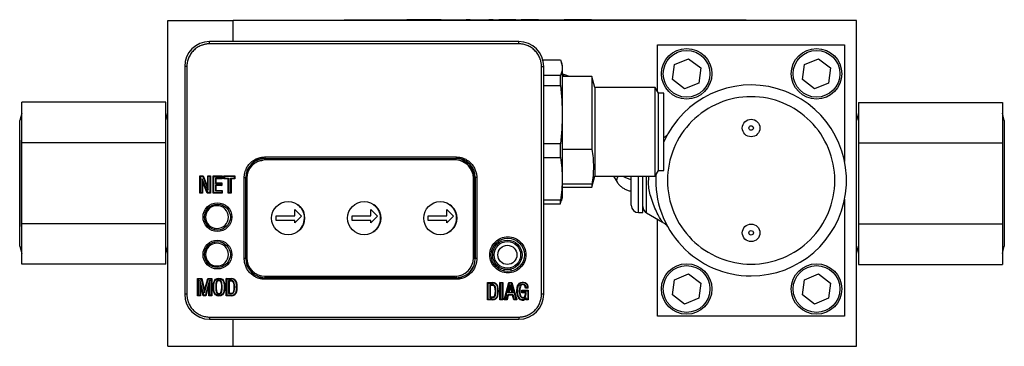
# Model space of a CAD drawing. Header units: inches. Extents: x 4.3 to 29.8, y 2.2 to 17.9.
# Tile 4 of 9: x 9.5 to 14.8, y 14.6 to 16.4. Entities that reach past the tile are written whole.
import ezdxf

# ---------------------------------------------------------------- set-up
doc = ezdxf.new("R2010")
doc.units = ezdxf.units.IN
doc.header["$MEASUREMENT"] = 0

msp = doc.modelspace()

# ---------------------------------------------------------------- linework, layer by layer
at = {"color": 7, "linetype": 'Continuous', "lineweight": 25}
for p, q in [((10.312, 16.3687), (10.662, 16.3687)), ((10.312, 14.6297), (10.312, 16.3687)), ((10.662, 16.3687), (10.662, 16.3688)), ((13.995, 16.3688), (10.662, 16.3688)), ((10.662, 16.2563), (10.662, 16.3687)), ((11.2553, 16.3732), (13.4053, 16.3732)), ((11.2553, 16.3732), (11.2553, 16.3688)), ((11.3301, 16.3732), (11.3301, 16.3736)), ((11.3301, 16.3736), (11.569, 16.3736)), ((11.569, 16.3736), (11.569, 16.3732)), ((11.569, 16.3736), (11.5902, 16.3736)), ((11.5902, 16.3736), (11.5902, 16.3732)), ((11.6114, 16.3736), (11.5902, 16.3736)), ((11.6114, 16.3732), (11.6114, 16.3736)), ((11.6327, 16.3736), (11.6114, 16.3736)), ((11.6327, 16.3736), (11.6327, 16.3732)), ((11.7749, 16.3736), (11.6327, 16.3736)), ((11.7749, 16.3732), (11.7749, 16.3736)), ((11.7761, 16.3736), (11.7761, 16.3732)), ((11.9083, 16.3732), (11.9083, 16.3736)), ((11.9285, 16.3736), (11.9083, 16.3736)), ((11.9285, 16.3736), (11.9785, 16.3736)), ((11.9285, 16.3736), (11.9285, 16.3732)), ((11.9785, 16.3736), (11.9785, 16.3732)), ((11.9785, 16.3736), (11.9988, 16.3736)), ((11.9988, 16.3736), (11.9988, 16.3732)), ((12.0517, 16.3736), (12.0296, 16.3736)), ((12.0296, 16.3736), (12.0296, 16.3732)), ((12.0517, 16.3732), (12.0517, 16.3736)), ((12.0823, 16.3736), (12.0823, 16.3732)), ((12.1025, 16.3736), (12.0823, 16.3736)), ((12.1025, 16.3736), (12.1025, 16.3732)), ((12.1524, 16.3736), (12.1025, 16.3736)), ((12.1524, 16.3736), (12.1524, 16.3732)), ((12.1728, 16.3736), (12.1524, 16.3736)), ((12.1728, 16.3736), (12.1728, 16.3732)), ((12.2015, 16.3736), (12.2015, 16.3732)), ((12.2028, 16.3736), (12.2015, 16.3736)), ((12.2028, 16.3736), (12.2028, 16.3732)), ((12.2327, 16.3736), (12.2028, 16.3736)), ((12.2327, 16.3732), (12.2327, 16.3736)), ((12.2955, 16.3736), (12.2327, 16.3736)), ((12.2955, 16.3736), (12.2955, 16.3732)), ((12.3245, 16.3732), (12.3245, 16.3736)), ((12.3245, 16.3736), (12.3692, 16.3736)), ((12.3692, 16.3736), (12.3692, 16.3732)), ((12.3692, 16.3736), (12.3919, 16.3736)), ((12.3919, 16.3736), (12.3919, 16.3732)), ((12.3919, 16.3736), (12.4313, 16.3736)), ((12.4313, 16.3736), (12.4313, 16.3732)), ((12.4526, 16.3736), (12.4313, 16.3736)), ((12.4526, 16.3736), (12.4526, 16.3732)), ((12.4745, 16.3736), (12.4526, 16.3736)), ((12.4745, 16.3736), (12.4745, 16.3732)), ((12.4931, 16.3736), (12.4745, 16.3736)), ((12.4931, 16.3736), (12.4931, 16.3732)), ((12.5167, 16.3736), (12.4931, 16.3736)), ((12.5167, 16.3736), (12.5167, 16.3732)), ((12.5352, 16.3736), (12.5167, 16.3736)), ((12.5352, 16.3732), (12.5352, 16.3736)), ((12.5571, 16.3736), (12.5352, 16.3736)), ((12.5571, 16.3736), (12.5571, 16.3732)), ((12.5785, 16.3736), (12.5571, 16.3736)), ((12.5785, 16.3736), (12.5785, 16.3732)), ((12.7094, 16.3732), (12.7094, 16.3736)), ((12.7094, 16.3736), (12.7967, 16.3736)), ((12.7967, 16.3732), (12.7967, 16.3736)), ((12.7967, 16.3736), (12.8841, 16.3736)), ((12.8841, 16.3736), (12.8841, 16.3732)), ((13.4053, 16.3732), (13.4053, 16.3688)), ((13.995, 14.6298), (13.995, 16.3688)), ((12.1891, 16.2563), (10.5356, 16.2563)), ((10.5356, 16.2445), (10.5356, 16.2563)), ((12.1891, 16.2445), (10.5356, 16.2445)), ((12.1891, 16.2445), (12.1891, 16.2563)), ((12.932, 16.2397), (13.932, 16.2397)), ((12.932, 15.9878), (12.932, 16.2397)), ((13.932, 16.2397), (13.932, 15.6152)), ((10.4022, 16.1229), (10.4022, 14.9064)), ((10.414, 16.1229), (10.4022, 16.1229)), ((10.414, 16.1229), (10.414, 14.9064)), ((12.3108, 14.9064), (12.3108, 16.1229)), ((12.3108, 16.1229), (12.3226, 16.1229)), ((12.3176, 16.1591), (12.4124, 16.1591)), ((12.3226, 14.9064), (12.3226, 16.1229)), ((12.423, 16.125), (12.4183, 16.1424)), ((12.423, 15.7744), (12.423, 16.125)), ((13.0118, 16.0535), (13.0224, 16.1342)), ((13.0224, 16.1342), (13.0976, 16.1654)), ((13.0976, 16.1654), (13.1622, 16.1158)), ((13.7068, 16.0535), (13.7174, 16.1342)), ((13.7174, 16.1342), (13.7926, 16.1654)), ((13.7926, 16.1654), (13.8572, 16.1158)), ((12.4124, 16.0755), (12.3226, 16.0755)), ((12.4124, 16.0222), (12.4124, 16.0755)), ((12.58, 16.0697), (12.423, 16.0697)), ((12.5959, 16.0106), (12.58, 16.0697)), ((12.58, 16.0697), (12.58, 15.6817)), ((13.1622, 16.1158), (13.1516, 16.0351)), ((13.8572, 16.1158), (13.8466, 16.0351)), ((12.3226, 16.0222), (12.4124, 16.0222)), ((13.0764, 16.0039), (13.0118, 16.0535)), ((13.1516, 16.0351), (13.0764, 16.0039)), ((13.7714, 16.0039), (13.7068, 16.0535)), ((13.8466, 16.0351), (13.7714, 16.0039)), ((12.9188, 16.0106), (12.5959, 16.0106)), ((12.5959, 16.0106), (12.5959, 15.6073)), ((12.9359, 15.9811), (12.9188, 16.0106)), ((12.9188, 15.6073), (12.9188, 16.0106)), ((12.9659, 15.9811), (12.9359, 15.9811)), ((12.9359, 15.6282), (12.9359, 15.9811)), ((12.9659, 15.5677), (12.9659, 15.9811)), ((10.3014, 15.9327), (9.5311, 15.9327)), ((9.5311, 15.7162), (9.5311, 15.9327)), ((10.3014, 15.7162), (10.3014, 15.9327)), ((14.0055, 15.932), (14.7758, 15.932)), ((14.0055, 15.932), (14.0055, 15.7158)), ((14.7758, 15.932), (14.7758, 15.7158)), ((9.5311, 15.8745), (9.5206, 15.8353)), ((10.312, 15.8353), (10.3014, 15.8746)), ((14.0055, 15.8739), (13.995, 15.8346)), ((14.7863, 15.8346), (14.7758, 15.8738)), ((9.5206, 15.4997), (9.5206, 15.8353)), ((14.7863, 15.8346), (14.7863, 15.4992)), ((12.423, 15.4237), (12.423, 15.7744)), ((9.5206, 15.73), (9.5196, 15.73)), ((9.5196, 15.73), (9.5196, 15.2693)), ((10.3014, 15.7162), (9.5311, 15.7162)), ((9.5311, 15.2832), (9.5311, 15.7162)), ((10.3014, 15.2832), (10.3014, 15.7162)), ((12.4124, 15.7103), (12.3226, 15.7103)), ((12.4124, 15.6375), (12.4124, 15.7103)), ((14.0055, 15.7158), (14.7758, 15.7158)), ((14.0055, 15.7158), (14.0055, 15.2828)), ((14.7758, 15.7158), (14.7758, 15.2828)), ((12.423, 15.6817), (12.58, 15.6817)), ((10.8309, 15.64), (11.8545, 15.64)), ((10.8309, 15.64), (10.8309, 15.6321)), ((10.8309, 15.6321), (11.8545, 15.6321)), ((10.8309, 15.6319), (10.8309, 15.6321)), ((10.8309, 15.6319), (11.8545, 15.6319)), ((10.8309, 15.6245), (10.8309, 15.6319)), ((11.8481, 15.6245), (10.8324, 15.6245)), ((11.8545, 15.64), (11.8545, 15.6321)), ((11.8545, 15.6319), (11.8545, 15.6321)), ((11.8545, 15.6243), (11.8545, 15.6319)), ((12.3226, 15.6375), (12.4124, 15.6375)), ((12.5959, 15.6073), (12.5959, 15.5382)), ((12.9188, 15.5382), (12.9188, 15.6073)), ((12.9359, 15.5677), (12.9359, 15.6282)), ((10.4836, 15.5386), (10.5014, 15.5386)), ((10.4836, 15.4466), (10.4836, 15.5386)), ((10.4863, 15.5358), (10.4836, 15.5386)), ((10.4995, 15.5358), (10.5014, 15.5386)), ((10.5014, 15.5386), (10.5258, 15.4776)), ((10.5258, 15.5386), (10.5405, 15.5386)), ((10.5258, 15.4776), (10.5258, 15.5386)), ((10.5258, 15.5386), (10.5286, 15.5358)), ((10.5378, 15.5358), (10.5405, 15.5386)), ((10.5405, 15.5386), (10.5405, 15.4466)), ((10.5544, 15.5386), (10.603, 15.5386)), ((10.5544, 15.4466), (10.5544, 15.5386)), ((10.5571, 15.5358), (10.5544, 15.5386)), ((10.6002, 15.5358), (10.603, 15.5386)), ((10.603, 15.5386), (10.603, 15.5237)), ((10.6124, 15.5386), (10.671, 15.5386)), ((10.6124, 15.5237), (10.6124, 15.5386)), ((10.6152, 15.5358), (10.6124, 15.5386)), ((10.6682, 15.5358), (10.671, 15.5386)), ((10.671, 15.5386), (10.671, 15.5237)), ((12.58, 15.4791), (12.5959, 15.5382)), ((12.5959, 15.5382), (12.9188, 15.5382)), ((12.6957, 15.5382), (12.7147, 15.5062)), ((12.8301, 15.3428), (12.8301, 15.5382)), ((12.8532, 15.3428), (12.8532, 15.5382)), ((12.8729, 15.3409), (12.8729, 15.5382)), ((12.9188, 15.5382), (12.9359, 15.5677)), ((12.9359, 15.5677), (12.9659, 15.5677)), ((9.5206, 15.164), (9.5206, 15.4997)), ((10.4863, 15.5358), (10.4863, 15.4494)), ((10.4995, 15.5358), (10.4863, 15.5358)), ((10.4956, 15.5236), (10.4983, 15.5092)), ((10.5252, 15.4494), (10.4956, 15.5236)), ((10.4956, 15.5236), (10.4956, 15.4494)), ((10.4983, 15.5092), (10.4983, 15.4466)), ((10.5233, 15.4466), (10.4983, 15.5092)), ((10.4995, 15.5358), (10.5286, 15.4632)), ((10.5286, 15.4632), (10.5286, 15.5358)), ((10.5378, 15.5358), (10.5286, 15.5358)), ((10.5378, 15.4494), (10.5378, 15.5358)), ((10.5571, 15.5358), (10.5571, 15.4494)), ((10.5571, 15.5358), (10.6002, 15.5358)), ((10.5665, 15.5265), (10.5693, 15.5237)), ((10.6002, 15.5265), (10.5665, 15.5265)), ((10.5665, 15.5265), (10.5665, 15.4989)), ((10.5665, 15.4989), (10.5693, 15.5017)), ((10.5665, 15.4989), (10.5978, 15.4989)), ((10.5665, 15.49), (10.5693, 15.4873)), ((10.5978, 15.49), (10.5665, 15.49)), ((10.5665, 15.49), (10.5665, 15.4584)), ((10.5693, 15.5237), (10.5693, 15.5017)), ((10.603, 15.5237), (10.5693, 15.5237)), ((10.5693, 15.5017), (10.6006, 15.5017)), ((10.5693, 15.4873), (10.5693, 15.4612)), ((10.6006, 15.4873), (10.5693, 15.4873)), ((10.5978, 15.4989), (10.6006, 15.5017)), ((10.5978, 15.4989), (10.5978, 15.49)), ((10.5978, 15.49), (10.6006, 15.4873)), ((10.6002, 15.5358), (10.6002, 15.5265)), ((10.6002, 15.5265), (10.603, 15.5237)), ((10.6006, 15.5017), (10.6006, 15.4873)), ((10.6152, 15.5265), (10.6124, 15.5237)), ((10.6344, 15.5237), (10.6124, 15.5237)), ((10.6152, 15.5358), (10.6152, 15.5265)), ((10.6682, 15.5358), (10.6152, 15.5358)), ((10.6152, 15.5265), (10.6372, 15.5265)), ((10.6344, 15.5237), (10.6372, 15.5265)), ((10.6344, 15.4466), (10.6344, 15.5237)), ((10.6372, 15.5265), (10.6372, 15.4494)), ((10.6474, 15.5265), (10.6502, 15.5237)), ((10.6474, 15.5265), (10.6682, 15.5265)), ((10.6474, 15.4494), (10.6474, 15.5265)), ((10.6502, 15.5237), (10.6502, 15.4466)), ((10.671, 15.5237), (10.6502, 15.5237)), ((10.6682, 15.5265), (10.6682, 15.5358)), ((10.6682, 15.5265), (10.671, 15.5237)), ((10.7209, 15.0969), (10.7209, 15.53)), ((10.7209, 15.53), (10.7288, 15.53)), ((10.7288, 15.0969), (10.7288, 15.53)), ((10.7289, 15.53), (10.7288, 15.53)), ((10.7289, 15.0969), (10.7289, 15.53)), ((10.7341, 15.53), (10.7289, 15.53)), ((10.734, 15.526), (10.734, 15.1009)), ((11.9466, 15.1009), (11.9466, 15.526)), ((11.9486, 15.53), (11.9564, 15.53)), ((11.9486, 15.53), (11.9486, 15.0969)), ((11.9564, 15.53), (11.9566, 15.53)), ((11.9564, 15.53), (11.9564, 15.0969)), ((11.9566, 15.53), (11.9566, 15.0969)), ((11.9645, 15.53), (11.9566, 15.53)), ((11.9645, 15.53), (11.9645, 15.0969)), ((12.58, 15.494), (12.423, 15.494)), ((12.58, 15.494), (12.58, 15.4791)), ((14.7863, 15.4992), (14.7863, 15.1633)), ((10.4863, 15.4494), (10.4836, 15.4466)), ((10.4983, 15.4466), (10.4836, 15.4466)), ((10.4863, 15.4494), (10.4956, 15.4494)), ((10.4983, 15.4466), (10.4956, 15.4494)), ((10.5252, 15.4494), (10.5233, 15.4466)), ((10.5405, 15.4466), (10.5233, 15.4466)), ((10.5378, 15.4494), (10.5252, 15.4494)), ((10.5286, 15.4632), (10.5258, 15.4776)), ((10.5378, 15.4494), (10.5405, 15.4466)), ((10.5571, 15.4494), (10.5544, 15.4466)), ((10.603, 15.4466), (10.5544, 15.4466)), ((10.5571, 15.4494), (10.6002, 15.4494)), ((10.5665, 15.4584), (10.5693, 15.4612)), ((10.5665, 15.4584), (10.6002, 15.4584)), ((10.5693, 15.4612), (10.603, 15.4612)), ((10.6002, 15.4584), (10.603, 15.4612)), ((10.6002, 15.4584), (10.6002, 15.4494)), ((10.603, 15.4466), (10.6002, 15.4494)), ((10.603, 15.4612), (10.603, 15.4466)), ((10.6372, 15.4494), (10.6344, 15.4466)), ((10.6502, 15.4466), (10.6344, 15.4466)), ((10.6372, 15.4494), (10.6474, 15.4494)), ((10.6474, 15.4494), (10.6502, 15.4466)), ((12.423, 15.4791), (12.58, 15.4791)), ((10.562, 15.386), (10.562, 15.3783)), ((12.4124, 15.4092), (12.3226, 15.4092)), ((12.3226, 15.3897), (12.4124, 15.3897)), ((12.4124, 15.3897), (12.4124, 15.4092)), ((12.4124, 15.3897), (12.4163, 15.4068)), ((12.4183, 15.4063), (12.423, 15.4237)), ((13.932, 15.4142), (13.932, 14.7897)), ((10.9906, 15.3594), (11.0265, 15.3235)), ((10.9906, 15.326), (10.9906, 15.3594)), ((11.3976, 15.3594), (11.4335, 15.3235)), ((11.3976, 15.326), (11.3976, 15.3594)), ((11.8046, 15.3594), (11.8405, 15.3235)), ((11.8046, 15.326), (11.8046, 15.3594)), ((12.8301, 15.3428), (12.8532, 15.3428)), ((12.8729, 15.3409), (12.9588, 15.2913)), ((10.3014, 15.2832), (9.5311, 15.2832)), ((9.5311, 15.0666), (9.5311, 15.2832)), ((10.3014, 15.0666), (10.3014, 15.2832)), ((10.8909, 15.326), (10.9906, 15.326)), ((10.8909, 15.301), (10.8909, 15.326)), ((10.9906, 15.301), (10.8909, 15.301)), ((11.0265, 15.3235), (10.9906, 15.2876)), ((10.9906, 15.2876), (10.9906, 15.301)), ((11.2979, 15.301), (11.2979, 15.326)), ((11.2979, 15.326), (11.3976, 15.326)), ((11.3976, 15.301), (11.2979, 15.301)), ((11.4335, 15.3235), (11.3976, 15.2876)), ((11.3976, 15.2876), (11.3976, 15.301)), ((11.7049, 15.301), (11.7049, 15.326)), ((11.7049, 15.326), (11.8046, 15.326)), ((11.8046, 15.301), (11.7049, 15.301)), ((11.8405, 15.3235), (11.8046, 15.2876)), ((11.8046, 15.2876), (11.8046, 15.301)), ((12.932, 14.7897), (12.932, 15.3068)), ((14.0055, 15.2828), (14.7758, 15.2828)), ((14.0055, 15.2828), (14.0055, 15.066)), ((14.7758, 15.2828), (14.7758, 15.066)), ((9.5196, 15.2693), (9.5206, 15.2693)), ((10.562, 15.2591), (10.562, 15.2512)), ((10.562, 15.186), (10.562, 15.1783)), ((9.5206, 15.164), (9.5311, 15.1248)), ((10.3014, 15.1247), (10.312, 15.164)), ((13.995, 15.1633), (14.0055, 15.124)), ((14.7758, 15.1242), (14.7863, 15.1633)), ((10.3014, 15.0666), (9.5311, 15.0666)), ((10.7288, 15.0969), (10.7209, 15.0969)), ((10.7288, 15.0969), (10.7289, 15.0969)), ((10.7341, 15.0969), (10.7289, 15.0969)), ((11.9564, 15.0969), (11.9486, 15.0969)), ((11.9564, 15.0969), (11.9566, 15.0969)), ((11.9645, 15.0969), (11.9566, 15.0969)), ((14.0055, 15.066), (14.7758, 15.066)), ((10.562, 15.0591), (10.562, 15.0512)), ((12.1087, 15.0409), (12.1087, 15.0384)), ((12.1087, 15.0384), (12.1087, 15.031)), ((12.148, 15.0384), (12.1087, 15.0384)), ((12.148, 15.0384), (12.148, 15.0409)), ((12.148, 15.0299), (12.148, 15.0384)), ((13.0224, 14.9842), (13.0976, 15.0154)), ((13.0976, 15.0154), (13.1622, 14.9658)), ((13.7174, 14.9842), (13.7926, 15.0154)), ((13.7926, 15.0154), (13.8572, 14.9658)), ((10.4715, 14.9907), (10.4932, 14.9907)), ((10.4715, 14.8988), (10.4715, 14.9907)), ((10.4743, 14.9879), (10.4715, 14.9907)), ((10.491, 14.9879), (10.4743, 14.9879)), ((10.4743, 14.9879), (10.4743, 14.9016)), ((10.4839, 14.982), (10.4867, 14.9593)), ((10.5039, 14.9016), (10.4839, 14.982)), ((10.4839, 14.982), (10.4839, 14.9016)), ((10.4867, 14.9593), (10.4867, 14.8988)), ((10.5018, 14.8988), (10.4867, 14.9593)), ((10.491, 14.9879), (10.4932, 14.9907)), ((10.491, 14.9879), (10.5086, 14.915)), ((10.4932, 14.9907), (10.5087, 14.9264)), ((10.5086, 14.915), (10.5278, 14.9879)), ((10.5087, 14.9264), (10.5257, 14.9907)), ((10.5344, 14.982), (10.5136, 14.9016)), ((10.5317, 14.9602), (10.5158, 14.8988)), ((10.5257, 14.9907), (10.5467, 14.9907)), ((10.5257, 14.9907), (10.5278, 14.9879)), ((10.5439, 14.9879), (10.5278, 14.9879)), ((10.5344, 14.982), (10.5317, 14.9602)), ((10.5317, 14.8988), (10.5317, 14.9602)), ((10.5344, 14.9016), (10.5344, 14.982)), ((10.5439, 14.9879), (10.5467, 14.9907)), ((10.5439, 14.9016), (10.5439, 14.9879)), ((10.5467, 14.9907), (10.5467, 14.8988)), ((10.5702, 14.9689), (10.5729, 14.9684)), ((10.6137, 14.9698), (10.611, 14.9693)), ((10.624, 14.9909), (10.6521, 14.9909)), ((10.624, 14.8986), (10.624, 14.9909)), ((10.6268, 14.9881), (10.624, 14.9909)), ((10.6268, 14.9881), (10.6268, 14.9013)), ((10.6268, 14.9881), (10.6522, 14.9881)), ((10.6365, 14.9797), (10.6393, 14.9769)), ((10.6365, 14.9797), (10.6365, 14.9098)), ((10.6393, 14.9769), (10.6393, 14.9125)), ((10.6522, 14.9881), (10.6521, 14.9909)), ((10.8309, 15.0024), (10.8309, 14.995)), ((10.8309, 14.995), (10.8309, 14.9948)), ((11.8545, 14.995), (10.8309, 14.995)), ((11.8545, 14.9948), (10.8309, 14.9948)), ((10.8309, 14.9869), (10.8309, 14.9948)), ((11.8545, 14.9869), (10.8309, 14.9869)), ((10.8324, 15.0024), (11.8481, 15.0024)), ((11.8545, 15.0026), (11.8545, 14.995)), ((11.8545, 14.995), (11.8545, 14.9948)), ((11.8545, 14.9869), (11.8545, 14.9948)), ((12.0213, 14.9694), (12.0494, 14.9694)), ((12.0213, 14.877), (12.0213, 14.9694)), ((12.024, 14.9666), (12.0213, 14.9694)), ((12.024, 14.9666), (12.024, 14.8798)), ((12.024, 14.9666), (12.0494, 14.9666)), ((12.0338, 14.9582), (12.0366, 14.9554)), ((12.0338, 14.9582), (12.0338, 14.8882)), ((12.0494, 14.9666), (12.0494, 14.9694)), ((12.0882, 14.8771), (12.0882, 14.9697)), ((12.0882, 14.9697), (12.1041, 14.9697)), ((12.091, 14.967), (12.0882, 14.9697)), ((12.091, 14.967), (12.091, 14.8798)), ((12.1013, 14.967), (12.091, 14.967)), ((12.1013, 14.967), (12.1041, 14.9697)), ((12.1013, 14.8798), (12.1013, 14.967)), ((12.1041, 14.9697), (12.1041, 14.8771)), ((12.1109, 14.8771), (12.1362, 14.9693)), ((12.1383, 14.9665), (12.1146, 14.8798)), ((12.133, 14.9139), (12.1444, 14.9588)), ((12.1362, 14.9693), (12.1529, 14.9693)), ((12.1383, 14.9665), (12.1362, 14.9693)), ((12.1508, 14.9665), (12.1383, 14.9665)), ((12.1444, 14.9588), (12.1444, 14.9475)), ((12.1444, 14.9588), (12.1557, 14.9139)), ((12.1508, 14.9665), (12.1529, 14.9693)), ((12.1748, 14.8798), (12.1508, 14.9665)), ((12.1529, 14.9693), (12.1785, 14.8771)), ((13.0118, 14.9035), (13.0224, 14.9842)), ((13.1622, 14.9658), (13.1516, 14.8851)), ((13.7068, 14.9035), (13.7174, 14.9842)), ((13.8572, 14.9658), (13.8466, 14.8851)), ((10.414, 14.9064), (10.4022, 14.9064)), ((10.5086, 14.915), (10.5087, 14.9264)), ((10.5573, 14.9196), (10.5601, 14.9202)), ((10.5981, 14.9211), (10.6008, 14.9205)), ((10.611, 14.9202), (10.6137, 14.9196)), ((10.6164, 14.9447), (10.6136, 14.9447)), ((10.6365, 14.9098), (10.6393, 14.9125)), ((12.0366, 14.9554), (12.0366, 14.891)), ((12.1244, 14.8798), (12.1307, 14.9051)), ((12.1307, 14.9051), (12.1329, 14.9024)), ((12.1307, 14.9051), (12.1579, 14.9051)), ((12.1366, 14.9166), (12.133, 14.9139)), ((12.1557, 14.9139), (12.133, 14.9139)), ((12.1444, 14.9475), (12.1366, 14.9166)), ((12.1366, 14.9166), (12.1522, 14.9166)), ((12.1522, 14.9166), (12.1444, 14.9475)), ((12.1522, 14.9166), (12.1557, 14.9139)), ((12.1579, 14.9051), (12.1558, 14.9024)), ((12.1579, 14.9051), (12.1646, 14.8798)), ((12.2056, 14.928), (12.2403, 14.928)), ((12.2056, 14.9138), (12.2056, 14.928)), ((12.2083, 14.9253), (12.2056, 14.928)), ((12.2083, 14.9166), (12.2056, 14.9138)), ((12.2255, 14.9138), (12.2056, 14.9138)), ((12.2083, 14.9166), (12.2083, 14.9253)), ((12.2083, 14.9253), (12.2375, 14.9253)), ((12.2282, 14.9166), (12.2083, 14.9166)), ((12.2236, 14.9469), (12.2263, 14.9473)), ((12.2394, 14.9392), (12.2243, 14.9392)), ((12.2366, 14.942), (12.2269, 14.942)), ((12.2375, 14.9253), (12.2403, 14.928)), ((12.2375, 14.9253), (12.2375, 14.8801)), ((12.2403, 14.928), (12.2403, 14.8773)), ((12.3226, 14.9064), (12.3108, 14.9064)), ((10.4743, 14.9016), (10.4715, 14.8988)), ((10.4867, 14.8988), (10.4715, 14.8988)), ((10.4743, 14.9016), (10.4839, 14.9016)), ((10.4867, 14.8988), (10.4839, 14.9016)), ((10.5039, 14.9016), (10.5018, 14.8988)), ((10.5158, 14.8988), (10.5018, 14.8988)), ((10.5136, 14.9016), (10.5039, 14.9016)), ((10.5158, 14.8988), (10.5136, 14.9016)), ((10.5344, 14.9016), (10.5317, 14.8988)), ((10.5467, 14.8988), (10.5317, 14.8988)), ((10.5439, 14.9016), (10.5344, 14.9016)), ((10.5439, 14.9016), (10.5467, 14.8988)), ((10.6268, 14.9013), (10.624, 14.8986)), ((10.6521, 14.8986), (10.624, 14.8986)), ((10.6268, 14.9013), (10.6522, 14.9013)), ((10.6522, 14.9013), (10.6521, 14.8986)), ((12.024, 14.8798), (12.0213, 14.877)), ((12.0494, 14.877), (12.0213, 14.877)), ((12.024, 14.8798), (12.0494, 14.8798)), ((12.0366, 14.891), (12.0338, 14.8882)), ((12.0494, 14.877), (12.0494, 14.8798)), ((12.0749, 14.8987), (12.0776, 14.898)), ((12.091, 14.8798), (12.0882, 14.8771)), ((12.1041, 14.8771), (12.0882, 14.8771)), ((12.091, 14.8798), (12.1013, 14.8798)), ((12.1041, 14.8771), (12.1013, 14.8798)), ((12.1146, 14.8798), (12.1109, 14.8771)), ((12.1266, 14.8771), (12.1109, 14.8771)), ((12.1146, 14.8798), (12.1244, 14.8798)), ((12.1266, 14.8771), (12.1244, 14.8798)), ((12.1329, 14.9024), (12.1266, 14.8771)), ((12.1558, 14.9024), (12.1329, 14.9024)), ((12.1625, 14.8771), (12.1558, 14.9024)), ((12.1646, 14.8798), (12.1625, 14.8771)), ((12.1785, 14.8771), (12.1625, 14.8771)), ((12.1646, 14.8798), (12.1748, 14.8798)), ((12.1748, 14.8798), (12.1785, 14.8771)), ((12.2262, 14.8773), (12.2262, 14.8815)), ((12.229, 14.8801), (12.2262, 14.8773)), ((12.2403, 14.8773), (12.2262, 14.8773)), ((12.229, 14.8801), (12.2289, 14.8886)), ((12.2375, 14.8801), (12.229, 14.8801)), ((12.2375, 14.8801), (12.2403, 14.8773)), ((13.0764, 14.8539), (13.0118, 14.9035)), ((13.1516, 14.8851), (13.0764, 14.8539)), ((13.7714, 14.8539), (13.7068, 14.9035)), ((13.8466, 14.8851), (13.7714, 14.8539)), ((10.5356, 14.7847), (12.1891, 14.7847)), ((10.5356, 14.7847), (10.5356, 14.7729)), ((10.5356, 14.7729), (12.1891, 14.7729)), ((10.662, 14.6298), (10.662, 14.7729)), ((12.1891, 14.7847), (12.1891, 14.7729)), ((13.932, 14.7897), (12.932, 14.7897)), ((10.312, 14.6297), (10.662, 14.6297)), ((10.662, 14.6298), (13.995, 14.6298)), ((10.662, 14.6298), (10.662, 14.6298)), ((10.662, 14.6297), (10.662, 14.6298)), ((10.662, 14.6285), (10.662, 14.6297)), ((10.662, 14.6285), (13.995, 14.6285)), ((13.995, 14.6285), (13.995, 14.6298))]:
    msp.add_line(p, q, dxfattribs=at)
for centre, radius in [((13.087, 16.0847), 0.135), ((13.087, 16.0847), 0.125), ((13.782, 16.0847), 0.135), ((13.782, 16.0847), 0.125), ((13.432, 15.7947), 0.047), ((13.432, 15.7947), 0.0121), ((10.5773, 15.3186), 0.0691), ((10.9553, 15.3134), 0.0886), ((11.3623, 15.3134), 0.0886), ((11.7693, 15.3134), 0.0886), ((13.432, 15.2347), 0.047), ((13.432, 15.2347), 0.0121), ((10.5773, 15.1186), 0.0691), ((12.1308, 15.117), 0.0888), ((12.1283, 15.1171), 0.0787), ((12.1283, 15.1171), 0.0709), ((12.1283, 15.1171), 0.0512), ((13.087, 14.9347), 0.135), ((13.782, 14.9347), 0.135), ((13.087, 14.9347), 0.125), ((13.782, 14.9347), 0.125)]:
    msp.add_circle(centre, radius, dxfattribs=at)
for centre, radius, start, end in [((10.5356, 16.1229), 0.1334, 90, 180), ((12.1891, 16.1229), 0.1334, 0, 90), ((13.432, 15.5147), 0.51, 270, 156.0493), ((10.8309, 15.53), 0.1021, 90, 180), ((10.8309, 15.53), 0.1019, 90, 180), ((10.8324, 15.526), 0.0984, 90, 180), ((11.8481, 15.526), 0.0984, 0, 90), ((11.8545, 15.53), 0.1021, 0, 90), ((11.8545, 15.53), 0.1019, 0, 90), ((12.7387, 15.5168), 0.0263, 125.716, 203.836), ((13.432, 15.5147), 0.51, 176.5702, 270), ((10.5749, 15.3187), 0.061, 0, 180), ((10.9528, 15.3135), 0.09, 0, 52.7912), ((11.3598, 15.3135), 0.09, 0, 52.7912), ((11.7668, 15.3135), 0.09, 0, 52.7912), ((12.8301, 15.3822), 0.0394, 180, 270), ((12.8926, 15.375), 0.0394, 180, 240), ((10.5749, 15.3187), 0.061, 180, 0), ((10.9528, 15.3135), 0.09, 305.5352, 0), ((11.3598, 15.3135), 0.09, 305.5352, 0), ((11.7668, 15.3135), 0.09, 305.5352, 0), ((10.5749, 15.1187), 0.061, 0, 180), ((10.5749, 15.1187), 0.061, 180, 0), ((10.8309, 15.0969), 0.1021, 180, 270), ((10.8309, 15.0969), 0.1019, 180, 270), ((10.8324, 15.1009), 0.0984, 180, 270), ((11.8481, 15.1009), 0.0984, 270, 0), ((11.8545, 15.0969), 0.1021, 270, 0), ((11.8545, 15.0969), 0.1019, 270, 0), ((10.6534, 14.9632), 0.0278, 14.0954, 92.592), ((10.6534, 14.9632), 0.025, 14.1945, 92.7321), ((10.5562, 14.9447), 0.1107, 348.282, 11.718), ((10.5562, 14.9447), 0.1135, 348.2335, 11.7666), ((10.5645, 14.9447), 0.1157, 347.7502, 12.2498), ((10.5645, 14.9447), 0.1185, 347.7279, 12.2721), ((12.0506, 14.9416), 0.0278, 14.0954, 92.592), ((12.0506, 14.9416), 0.025, 14.1945, 92.7321), ((12.2107, 14.9447), 0.0158, 9.5532, 169.0816), ((12.2107, 14.9447), 0.0131, 9.7335, 169.4364), ((12.1949, 14.9404), 0.0445, 358.4893, 23.6179), ((10.5356, 14.9064), 0.1334, 180, 270), ((10.6534, 14.9263), 0.0278, 267.408, 345.9046), ((10.6534, 14.9263), 0.025, 267.2679, 345.8055), ((11.9534, 14.9232), 0.1107, 348.282, 11.718), ((11.9534, 14.9232), 0.1135, 348.2335, 11.7666), ((11.9618, 14.9232), 0.1157, 347.7502, 12.2498), ((11.9618, 14.9232), 0.1185, 347.7279, 12.2721), ((12.1891, 14.9064), 0.1334, 270, 0), ((12.2877, 14.9239), 0.0956, 165.6029, 194.8476), ((12.2877, 14.9239), 0.0928, 165.5488, 194.8649), ((12.119, 14.9326), 0.1056, 3.5991, 7.7585), ((12.1696, 14.9137), 0.0558, 346.6712, 0), ((12.119, 14.9326), 0.1084, 4.9792, 7.7827), ((12.1696, 14.9137), 0.0586, 346.7425, 2.8106), ((12.1949, 14.9404), 0.0417, 2.2064, 23.283), ((12.0506, 14.9048), 0.025, 267.2679, 345.8055), ((12.0506, 14.9048), 0.0278, 267.408, 345.9046), ((12.2091, 14.902), 0.0267, 196.9878, 309.7788), ((12.2091, 14.902), 0.024, 197.0665, 325.86), ((12.2109, 14.9032), 0.016, 193.7358, 349.5139), ((12.2109, 14.9032), 0.0133, 193.6241, 349.7938)]:
    msp.add_arc(centre, radius, start, end, dxfattribs=at)
for points, knots in [([(11.7761, 16.3736), (11.7788, 16.3736), (11.7842, 16.3736), (11.7993, 16.3736), (11.8168, 16.3736), (11.8339, 16.3736), (11.8492, 16.3736), (11.8627, 16.3736), (11.8728, 16.3736), (11.8781, 16.3736), (11.8776, 16.3736), (11.8775, 16.3736)], [0, 0, 0, 0, 0.133293, 0.267247, 0.383706, 0.495572, 0.594974, 0.703994, 0.824632, 0.95367, 1, 1, 1, 1]), ([(10.5356, 16.2445), (10.5334, 16.2445), (10.529, 16.2444), (10.5225, 16.2439), (10.516, 16.243), (10.5096, 16.2418), (10.5033, 16.2402), (10.497, 16.2383), (10.4851, 16.234), (10.4683, 16.2253), (10.449, 16.2095), (10.4332, 16.1902), (10.4238, 16.1719), (10.4186, 16.1569), (10.4159, 16.1457), (10.4143, 16.1344), (10.4141, 16.1267), (10.414, 16.1229)], [0, 0, 0, 0, 0.034551, 0.068856, 0.103014, 0.137125, 0.171292, 0.205614, 0.240191, 0.370055, 0.500029, 0.629892, 0.759866, 0.82015, 0.879906, 0.939676, 1, 1, 1, 1]), ([(12.3108, 16.1229), (12.3107, 16.1251), (12.3107, 16.1295), (12.3101, 16.136), (12.3093, 16.1425), (12.308, 16.1489), (12.3065, 16.1552), (12.3045, 16.1615), (12.3002, 16.1734), (12.2915, 16.1902), (12.2757, 16.2095), (12.2564, 16.2253), (12.2382, 16.2347), (12.2231, 16.2399), (12.212, 16.2426), (12.2006, 16.2442), (12.193, 16.2444), (12.1891, 16.2445)], [0, 0, 0, 0, 0.034551, 0.068856, 0.103014, 0.137125, 0.171292, 0.205614, 0.240191, 0.370055, 0.500029, 0.629892, 0.759866, 0.82015, 0.879906, 0.939676, 1, 1, 1, 1]), ([(12.4584, 16.0697), (12.4559, 16.0708), (12.447, 16.0749), (12.4351, 16.0789), (12.4253, 16.0812), (12.423, 16.0817)], [0, 0, 0, 0, 0.237409, 0.818284, 1, 1, 1, 1]), ([(12.4378, 16.0697), (12.4376, 16.0698), (12.4332, 16.0729), (12.428, 16.0751), (12.423, 16.0772)], [0, 0, 0, 0, 0.04668, 1, 1, 1, 1]), ([(13.432, 15.0672), (13.3133, 15.0672), (13.1994, 15.1143), (13.0316, 15.2821), (12.9845, 15.396), (12.9845, 15.6333), (13.0316, 15.7472), (13.1994, 15.915), (13.3133, 15.9622), (13.5506, 15.9622), (13.6645, 15.915), (13.8323, 15.7472), (13.8795, 15.6333), (13.8795, 15.396), (13.8323, 15.2821), (13.6645, 15.1143), (13.5506, 15.0672), (13.432, 15.0672)], [0, 0, 0, 0, 0.125, 0.125, 0.25, 0.25, 0.375, 0.375, 0.5, 0.5, 0.625, 0.625, 0.75, 0.75, 0.875, 0.875, 1, 1, 1, 1]), ([(12.9816, 15.7572), (12.9789, 15.754), (12.9744, 15.7484), (12.9684, 15.7445), (12.9659, 15.7429)], [0, 0, 0, 0, 0.591534, 1, 1, 1, 1]), ([(10.7209, 15.53), (10.7209, 15.5323), (10.721, 15.5369), (10.7217, 15.5438), (10.7228, 15.5506), (10.7243, 15.5573), (10.7262, 15.564), (10.7303, 15.5753), (10.7383, 15.5908), (10.7526, 15.6083), (10.77, 15.6226), (10.7865, 15.6311), (10.8002, 15.6358), (10.8102, 15.6382), (10.8205, 15.6397), (10.8274, 15.6399), (10.8309, 15.64)], [0, 0, 0, 0, 0.04028, 0.080248, 0.120062, 0.159883, 0.19987, 0.240183, 0.370042, 0.500023, 0.629882, 0.759863, 0.820146, 0.879902, 0.939673, 1, 1, 1, 1]), ([(10.7469, 15.5715), (10.7486, 15.5749), (10.753, 15.5842), (10.764, 15.5969), (10.7788, 15.6091), (10.7981, 15.6196), (10.8134, 15.6214), (10.8223, 15.6224)], [0, 0, 0, 0, 0.11992, 0.320782, 0.521424, 0.722286, 1, 1, 1, 1]), ([(11.8545, 15.64), (11.8568, 15.6399), (11.8614, 15.6398), (11.8683, 15.6392), (11.8751, 15.6381), (11.8818, 15.6366), (11.8885, 15.6347), (11.8998, 15.6305), (11.9153, 15.6226), (11.9328, 15.6083), (11.9471, 15.5908), (11.9556, 15.5743), (11.9603, 15.5607), (11.9627, 15.5506), (11.9642, 15.5404), (11.9644, 15.5335), (11.9645, 15.53)], [0, 0, 0, 0, 0.04028, 0.080248, 0.120062, 0.159883, 0.19987, 0.240183, 0.370042, 0.500023, 0.629882, 0.759863, 0.820146, 0.879902, 0.939673, 1, 1, 1, 1]), ([(11.9486, 15.53), (11.9486, 15.5549), (11.9386, 15.5789), (11.9034, 15.6141), (11.8794, 15.6241), (11.8545, 15.6241)], [0, 0, 0, 0, 0.5, 0.5, 1, 1, 1, 1]), ([(12.7451, 15.5382), (12.7465, 15.5372), (12.7524, 15.5331), (12.7651, 15.5276), (12.7791, 15.5225), (12.7882, 15.5206), (12.7907, 15.52)], [0, 0, 0, 0, 0.115607, 0.469171, 0.856202, 1, 1, 1, 1]), ([(12.7907, 15.3822), (12.7907, 15.3839), (12.7907, 15.3867), (12.7907, 15.4032), (12.7907, 15.4203), (12.7907, 15.4414), (12.7907, 15.4722), (12.7907, 15.5064), (12.7907, 15.5304), (12.7907, 15.5382)], [0, 0, 0, 0, 0.214677, 0.331434, 0.448283, 0.565041, 0.68189, 0.896567, 1, 1, 1, 1]), ([(12.9589, 15.2914), (12.9589, 15.2913), (12.9593, 15.2901), (12.9534, 15.2976), (12.943, 15.3156), (12.9206, 15.357), (12.8958, 15.4199), (12.8802, 15.4889), (12.8847, 15.5259), (12.8861, 15.5382)], [0, 0, 0, 0, 0.003883, 0.115992, 0.249745, 0.403639, 0.679718, 0.894234, 1, 1, 1, 1]), ([(12.7152, 15.5065), (12.7168, 15.5036), (12.7214, 15.4954), (12.7329, 15.4842), (12.7482, 15.4731), (12.7654, 15.4646), (12.7796, 15.4594), (12.7884, 15.4574), (12.7907, 15.4569)], [0, 0, 0, 0, 0.114898, 0.327783, 0.538035, 0.735106, 0.929149, 1, 1, 1, 1]), ([(10.6543, 15.3186), (10.6543, 15.339), (10.6462, 15.3586), (10.6173, 15.3875), (10.5977, 15.3956), (10.5569, 15.3956), (10.5373, 15.3875), (10.5084, 15.3586), (10.5003, 15.339), (10.5003, 15.2982), (10.5084, 15.2786), (10.5373, 15.2498), (10.5569, 15.2416), (10.5977, 15.2416), (10.6173, 15.2498), (10.6462, 15.2786), (10.6543, 15.2982), (10.6543, 15.3186)], [0, 0, 0, 0, 0.125, 0.125, 0.25, 0.25, 0.375, 0.375, 0.5, 0.5, 0.625, 0.625, 0.75, 0.75, 0.875, 0.875, 1, 1, 1, 1]), ([(12.9598, 15.2908), (12.9644, 15.2878), (12.9737, 15.2819), (12.9806, 15.2735), (12.9841, 15.2693)], [0, 0, 0, 0, 0.496391, 1, 1, 1, 1]), ([(10.6543, 15.1186), (10.6543, 15.139), (10.6462, 15.1586), (10.6173, 15.1875), (10.5977, 15.1956), (10.5569, 15.1956), (10.5373, 15.1875), (10.5084, 15.1586), (10.5003, 15.139), (10.5003, 15.0982), (10.5084, 15.0786), (10.5373, 15.0498), (10.5569, 15.0416), (10.5977, 15.0416), (10.6173, 15.0498), (10.6462, 15.0786), (10.6543, 15.0982), (10.6543, 15.1186)], [0, 0, 0, 0, 0.125, 0.125, 0.25, 0.25, 0.375, 0.375, 0.5, 0.5, 0.625, 0.625, 0.75, 0.75, 0.875, 0.875, 1, 1, 1, 1]), ([(12.2274, 15.117), (12.2274, 15.1427), (12.2172, 15.1673), (12.181, 15.2035), (12.1564, 15.2137), (12.1051, 15.2137), (12.0805, 15.2035), (12.0443, 15.1673), (12.0341, 15.1427), (12.0341, 15.0914), (12.0443, 15.0668), (12.0805, 15.0306), (12.1051, 15.0204), (12.1564, 15.0204), (12.181, 15.0306), (12.2172, 15.0668), (12.2274, 15.0914), (12.2274, 15.117)], [0, 0, 0, 0, 0.125, 0.125, 0.25, 0.25, 0.375, 0.375, 0.5, 0.5, 0.625, 0.625, 0.75, 0.75, 0.875, 0.875, 1, 1, 1, 1]), ([(10.8309, 14.9869), (10.8285, 14.987), (10.8239, 14.9871), (10.8171, 14.9877), (10.8102, 14.9888), (10.8035, 14.9903), (10.7969, 14.9922), (10.7855, 14.9963), (10.77, 15.0043), (10.7526, 15.0186), (10.7383, 15.0361), (10.7298, 15.0526), (10.7251, 15.0662), (10.7227, 15.0763), (10.7212, 15.0865), (10.721, 15.0934), (10.7209, 15.0969)], [0, 0, 0, 0, 0.04028, 0.080248, 0.120062, 0.159883, 0.19987, 0.240183, 0.370042, 0.500023, 0.629882, 0.759863, 0.820146, 0.879902, 0.939673, 1, 1, 1, 1]), ([(11.9645, 15.0969), (11.9644, 15.0946), (11.9643, 15.09), (11.9637, 15.0831), (11.9626, 15.0763), (11.9611, 15.0696), (11.9592, 15.0629), (11.9551, 15.0516), (11.9471, 15.0361), (11.9328, 15.0186), (11.9153, 15.0043), (11.8988, 14.9958), (11.8852, 14.9911), (11.8751, 14.9887), (11.8649, 14.9872), (11.858, 14.987), (11.8545, 14.9869)], [0, 0, 0, 0, 0.04028, 0.080248, 0.120062, 0.159883, 0.19987, 0.240183, 0.370042, 0.500023, 0.629882, 0.759863, 0.820146, 0.879902, 0.939673, 1, 1, 1, 1]), ([(10.7963, 15.0094), (10.7963, 15.0094), (10.79, 15.0106), (10.779, 15.0182), (10.764, 15.0299), (10.7535, 15.0421), (10.7494, 15.0506), (10.7481, 15.0533)], [0, 0, 0, 0, 0.001074, 0.288703, 0.576648, 0.864277, 1, 1, 1, 1]), ([(10.5601, 14.9202), (10.5601, 14.9202), (10.5601, 14.9202), (10.5601, 14.9202), (10.5566, 14.9363), (10.5566, 14.9532), (10.5601, 14.9693), (10.5601, 14.9693), (10.5601, 14.9693), (10.5601, 14.9693)], [0.0091163, 0.0091163, 0.0091163, 0.0091163, 0.0098039, 0.0098039, 0.0098039, 0.9901961, 0.9901961, 0.9901961, 0.9908837, 0.9908837, 0.9908837, 0.9908837]), ([(10.5573, 14.9698), (10.5599, 14.9831), (10.5723, 14.9931), (10.5987, 14.9931), (10.6111, 14.9831), (10.6137, 14.9698)], [0.0098039, 0.0098039, 0.0098039, 0.0098039, 0.5, 0.5, 0.9901961, 0.9901961, 0.9901961, 0.9901961]), ([(10.5601, 14.9693), (10.5601, 14.9693), (10.5601, 14.9693), (10.5601, 14.9693), (10.5624, 14.9813), (10.5736, 14.9904), (10.5974, 14.9904), (10.6087, 14.9813), (10.6109, 14.9693), (10.6109, 14.9693), (10.611, 14.9693), (10.611, 14.9693)], [0.0093406, 0.0093406, 0.0093406, 0.0093406, 0.0098039, 0.0098039, 0.0098039, 0.5, 0.5, 0.9901961, 0.9901961, 0.9901961, 0.9906594, 0.9906594, 0.9906594, 0.9906594]), ([(10.5702, 14.9689), (10.5687, 14.9614), (10.568, 14.9538), (10.5678, 14.9387), (10.5684, 14.931), (10.57, 14.9215), (10.5703, 14.9196), (10.5717, 14.9161), (10.5727, 14.9144), (10.5765, 14.9102), (10.5802, 14.9083), (10.5878, 14.9076), (10.5916, 14.9089), (10.5978, 14.9134), (10.6001, 14.9167), (10.6008, 14.9205)], [0, 0, 0, 0, 0.25, 0.25, 0.5, 0.5, 0.5625, 0.5625, 0.625, 0.625, 0.75, 0.75, 0.875, 0.875, 1, 1, 1, 1]), ([(10.5729, 14.9684), (10.5703, 14.9548), (10.5699, 14.941), (10.5721, 14.9256), (10.5724, 14.9238), (10.573, 14.9204), (10.5735, 14.9188), (10.576, 14.9141), (10.579, 14.9119), (10.5857, 14.9102), (10.5894, 14.9109), (10.5952, 14.9147), (10.5975, 14.9176), (10.5981, 14.9211)], [0, 0, 0, 0, 0.5, 0.5, 0.5625, 0.5625, 0.625, 0.625, 0.75, 0.75, 0.875, 0.875, 1, 1, 1, 1]), ([(10.6008, 14.9205), (10.6036, 14.9349), (10.6039, 14.95), (10.601, 14.9681), (10.6005, 14.9719), (10.5956, 14.9786), (10.5916, 14.9809), (10.5802, 14.9826), (10.5717, 14.977), (10.5702, 14.9689)], [0, 0, 0, 0, 0.5, 0.5, 0.625, 0.625, 0.75, 0.75, 1, 1, 1, 1]), ([(10.5981, 14.9211), (10.6008, 14.9351), (10.6011, 14.9499), (10.5983, 14.9676), (10.5978, 14.9709), (10.5938, 14.9763), (10.5906, 14.9782), (10.5811, 14.9796), (10.5742, 14.9751), (10.5729, 14.9684)], [0, 0, 0, 0, 0.5, 0.5, 0.625, 0.625, 0.75, 0.75, 1, 1, 1, 1]), ([(10.611, 14.9693), (10.611, 14.9693), (10.611, 14.9693), (10.611, 14.9693), (10.6127, 14.9612), (10.6136, 14.953), (10.6136, 14.9447)], [0.0085111, 0.0085111, 0.0085111, 0.0085111, 0.009901, 0.009901, 0.009901, 1, 1, 1, 1]), ([(10.6673, 14.9679), (10.6672, 14.9679), (10.6672, 14.9679), (10.6672, 14.968), (10.6658, 14.9732), (10.6609, 14.978), (10.6498, 14.9806), (10.6447, 14.9797), (10.6393, 14.9797), (10.6384, 14.9797), (10.6375, 14.9797), (10.6365, 14.9797)], [0.0059258, 0.0059258, 0.0059258, 0.0059258, 0.0085566, 0.0085566, 0.0085566, 0.46194, 0.46194, 0.9153233, 0.9153233, 0.9153233, 0.9935631, 0.9935631, 0.9935631, 0.9935631]), ([(10.6646, 14.9672), (10.6633, 14.9716), (10.6593, 14.9755), (10.6502, 14.9777), (10.6446, 14.9769), (10.6393, 14.9769)], [0.0841656, 0.0841656, 0.0841656, 0.0841656, 0.537549, 0.537549, 0.9909323, 0.9909323, 0.9909323, 0.9909323]), ([(12.0645, 14.9464), (12.0645, 14.9464), (12.0645, 14.9464), (12.0645, 14.9465), (12.063, 14.9517), (12.0581, 14.9565), (12.0471, 14.9591), (12.042, 14.9582), (12.0366, 14.9582), (12.0357, 14.9582), (12.0347, 14.9582), (12.0338, 14.9582)], [0.0064369, 0.0064369, 0.0064369, 0.0064369, 0.0090677, 0.0090677, 0.0090677, 0.462451, 0.462451, 0.9158344, 0.9158344, 0.9158344, 0.9940742, 0.9940742, 0.9940742, 0.9940742]), ([(12.1835, 14.8942), (12.1809, 14.9035), (12.1795, 14.9132), (12.1792, 14.9327), (12.1795, 14.9419), (12.1866, 14.962), (12.1969, 14.9702), (12.2178, 14.9727), (12.2298, 14.9671), (12.2357, 14.9582)], [0, 0, 0, 0, 0.25, 0.25, 0.5, 0.5, 0.75, 0.75, 1, 1, 1, 1]), ([(12.2332, 14.9569), (12.2278, 14.9648), (12.2171, 14.9698), (12.1983, 14.9676), (12.1888, 14.9601), (12.1824, 14.9419), (12.182, 14.9325), (12.1822, 14.9135), (12.1836, 14.904), (12.1861, 14.895)], [0.0020497, 0.0020497, 0.0020497, 0.0020497, 0.25, 0.25, 0.5, 0.5, 0.75, 0.75, 0.9996918, 0.9996918, 0.9996918, 0.9996918]), ([(12.2332, 14.9569), (12.2335, 14.957), (12.2337, 14.9572), (12.2339, 14.9573), (12.2342, 14.9574), (12.2344, 14.9576), (12.2347, 14.9577), (12.235, 14.9579), (12.2353, 14.9581), (12.2357, 14.9582)], [0, 0, 0, 0, 0.0001220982, 0.0001220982, 0.0001220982, 0.0002441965, 0.0002441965, 0.0002441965, 0.0004062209, 0.0004062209, 0.0004062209, 0.0004062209]), ([(10.414, 14.9064), (10.414, 14.9042), (10.4141, 14.8998), (10.4146, 14.8932), (10.4155, 14.8868), (10.4167, 14.8804), (10.4183, 14.874), (10.4202, 14.8678), (10.4245, 14.8559), (10.4332, 14.8391), (10.449, 14.8198), (10.4683, 14.804), (10.4866, 14.7946), (10.5016, 14.7894), (10.5128, 14.7867), (10.5241, 14.785), (10.5318, 14.7848), (10.5356, 14.7847)], [0, 0, 0, 0, 0.034551, 0.068856, 0.103014, 0.137125, 0.171292, 0.205614, 0.240191, 0.370055, 0.500029, 0.629892, 0.759866, 0.82015, 0.879906, 0.939676, 1, 1, 1, 1]), ([(10.6137, 14.9196), (10.6111, 14.9063), (10.5987, 14.8963), (10.5723, 14.8963), (10.5599, 14.9063), (10.5573, 14.9196)], [0.0098039, 0.0098039, 0.0098039, 0.0098039, 0.5, 0.5, 0.9901961, 0.9901961, 0.9901961, 0.9901961]), ([(10.611, 14.9202), (10.611, 14.9202), (10.6109, 14.9202), (10.6109, 14.9202), (10.6087, 14.9081), (10.5974, 14.8991), (10.5736, 14.8991), (10.5624, 14.9081), (10.5601, 14.9202), (10.5601, 14.9202), (10.5601, 14.9202), (10.5601, 14.9202)], [0.0093406, 0.0093406, 0.0093406, 0.0093406, 0.0098039, 0.0098039, 0.0098039, 0.5, 0.5, 0.9901961, 0.9901961, 0.9901961, 0.9906594, 0.9906594, 0.9906594, 0.9906594]), ([(10.6136, 14.9447), (10.6136, 14.9365), (10.6127, 14.9283), (10.611, 14.9202), (10.611, 14.9202), (10.611, 14.9202), (10.611, 14.9202)], [0, 0, 0, 0, 0.990099, 0.990099, 0.990099, 0.9914889, 0.9914889, 0.9914889, 0.9914889]), ([(10.6365, 14.9098), (10.6375, 14.9098), (10.6384, 14.9098), (10.6393, 14.9098), (10.6452, 14.9098), (10.651, 14.9089), (10.6614, 14.9119), (10.6658, 14.9166), (10.6672, 14.9215), (10.6672, 14.9215), (10.6672, 14.9216), (10.6673, 14.9216)], [0.0063203, 0.0063203, 0.0063203, 0.0063203, 0.0776173, 0.0776173, 0.0776173, 0.5344373, 0.5344373, 0.9912573, 0.9912573, 0.9912573, 0.9940735, 0.9940735, 0.9940735, 0.9940735]), ([(10.6393, 14.9125), (10.6454, 14.9125), (10.6511, 14.9118), (10.6597, 14.9143), (10.6634, 14.9182), (10.6646, 14.9223)], [0.0091364, 0.0091364, 0.0091364, 0.0091364, 0.4659564, 0.4659564, 0.9227764, 0.9227764, 0.9227764, 0.9227764]), ([(12.0366, 14.9554), (12.0419, 14.9554), (12.0474, 14.9561), (12.0565, 14.954), (12.0606, 14.95), (12.0618, 14.9457)], [0.0090677, 0.0090677, 0.0090677, 0.0090677, 0.462451, 0.462451, 0.9158344, 0.9158344, 0.9158344, 0.9158344]), ([(12.1891, 14.7847), (12.1913, 14.7848), (12.1957, 14.7848), (12.2022, 14.7854), (12.2087, 14.7862), (12.2151, 14.7875), (12.2215, 14.789), (12.2277, 14.791), (12.2396, 14.7953), (12.2564, 14.804), (12.2757, 14.8198), (12.2915, 14.8391), (12.3009, 14.8573), (12.3061, 14.8724), (12.3088, 14.8835), (12.3105, 14.8949), (12.3107, 14.9025), (12.3108, 14.9064)], [0, 0, 0, 0, 0.034551, 0.068856, 0.103014, 0.137125, 0.171292, 0.205614, 0.240191, 0.370055, 0.500029, 0.629892, 0.759866, 0.82015, 0.879906, 0.939676, 1, 1, 1, 1]), ([(12.0338, 14.8882), (12.0347, 14.8882), (12.0357, 14.8882), (12.0366, 14.8882), (12.0425, 14.8882), (12.0483, 14.8874), (12.0587, 14.8904), (12.0631, 14.895), (12.0645, 14.9), (12.0645, 14.9), (12.0645, 14.9), (12.0645, 14.9001)], [0.0059265, 0.0059265, 0.0059265, 0.0059265, 0.0772236, 0.0772236, 0.0772236, 0.5340436, 0.5340436, 0.9908636, 0.9908636, 0.9908636, 0.9936797, 0.9936797, 0.9936797, 0.9936797]), ([(12.0618, 14.9007), (12.0607, 14.8967), (12.057, 14.8928), (12.0484, 14.8903), (12.0426, 14.891), (12.0366, 14.891)], [0.0772236, 0.0772236, 0.0772236, 0.0772236, 0.5340436, 0.5340436, 0.9908636, 0.9908636, 0.9908636, 0.9908636])]:
    msp.add_open_spline(points, degree=3, knots=knots, dxfattribs=at)
for points in [[(12.4124, 16.1591), (12.4184, 16.1451), (12.4252, 16.1173), (12.4184, 16.0894), (12.4124, 16.0755)], [(12.4124, 16.0222), (12.4184, 15.9702), (12.4252, 15.8663), (12.4184, 15.7623), (12.4124, 15.7103)], [(12.58, 15.6817), (12.5854, 15.6504), (12.5916, 15.5879), (12.5854, 15.5253), (12.58, 15.494)], [(12.4124, 15.6375), (12.4184, 15.5995), (12.4252, 15.5234), (12.4184, 15.4472), (12.4124, 15.4092)], [(10.5573, 14.9196), (10.5538, 14.9361), (10.5538, 14.9534), (10.5573, 14.9698)], [(10.5573, 14.9698), (10.5583, 14.9697), (10.5592, 14.9695), (10.5601, 14.9693)], [(10.6137, 14.9698), (10.6155, 14.9616), (10.6164, 14.9532), (10.6164, 14.9447)], [(10.6646, 14.9672), (10.6655, 14.9674), (10.6664, 14.9677), (10.6673, 14.9679)], [(10.6803, 14.9699), (10.6794, 14.9697), (10.6785, 14.9695), (10.6776, 14.9693)], [(10.6164, 14.9447), (10.6164, 14.9363), (10.6155, 14.9279), (10.6137, 14.9196)], [(10.6673, 14.9216), (10.6664, 14.9218), (10.6655, 14.922), (10.6646, 14.9223)], [(10.6776, 14.9202), (10.6785, 14.92), (10.6794, 14.9198), (10.6803, 14.9196)], [(12.0618, 14.9457), (12.0627, 14.9459), (12.0636, 14.9461), (12.0645, 14.9464)], [(12.0776, 14.9484), (12.0767, 14.9482), (12.0758, 14.948), (12.0749, 14.9478)], [(12.1978, 14.9471), (12.1969, 14.9473), (12.196, 14.9475), (12.1951, 14.9477)], [(12.2243, 14.9392), (12.2252, 14.9402), (12.226, 14.9411), (12.2269, 14.942)], [(12.2282, 14.9166), (12.2273, 14.9157), (12.2264, 14.9148), (12.2255, 14.9138)], [(12.2366, 14.942), (12.2375, 14.9411), (12.2385, 14.9402), (12.2394, 14.9392)], [(12.0645, 14.9001), (12.0636, 14.9003), (12.0627, 14.9005), (12.0618, 14.9007)], [(12.1835, 14.8942), (12.1844, 14.8945), (12.1852, 14.8947), (12.1861, 14.895)], [(12.1953, 14.8994), (12.1962, 14.8996), (12.1971, 14.8999), (12.198, 14.9001)], [(12.224, 14.9009), (12.2249, 14.9007), (12.2258, 14.9005), (12.2267, 14.9003)], [(12.2262, 14.8815), (12.2271, 14.8835), (12.228, 14.8857), (12.2289, 14.8886)]]:
    msp.add_open_spline(points, degree=3, dxfattribs=at)

doc.saveas('drawing.dxf')
